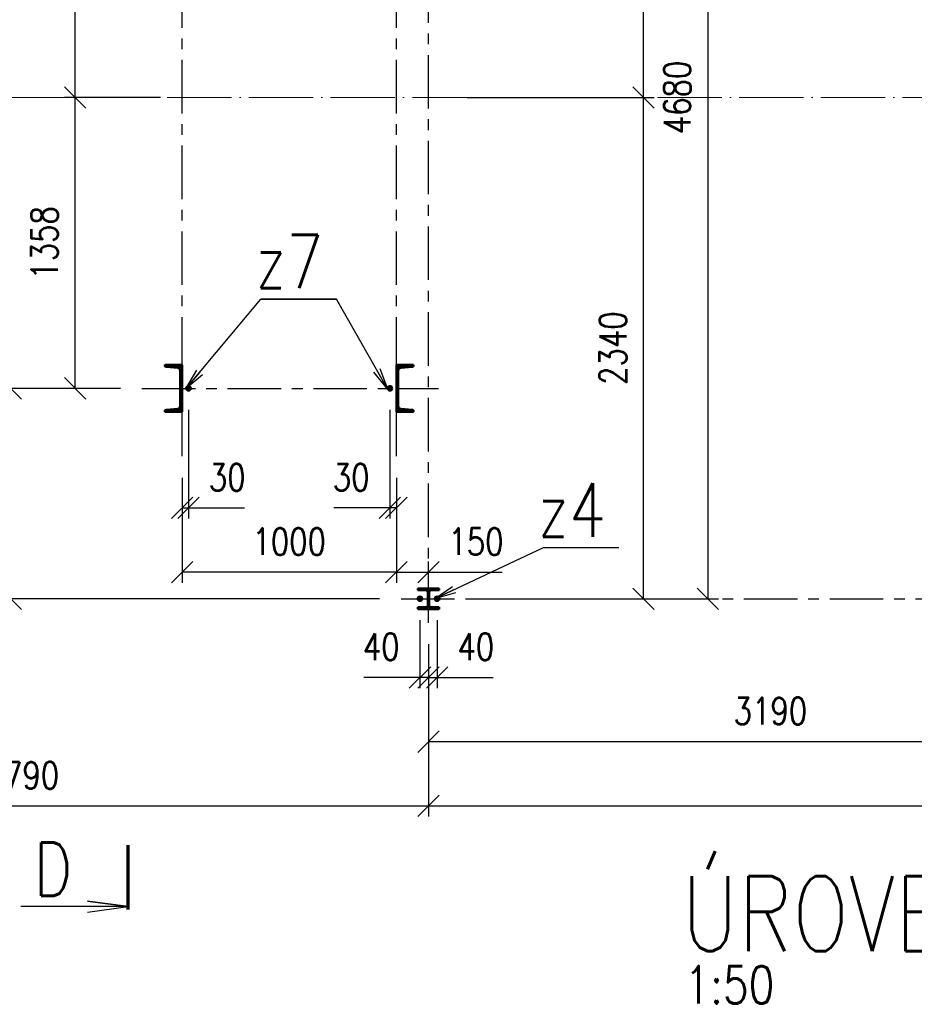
# Paper-space layout 'Layout1' of a CAD drawing. Extents: x -2 to 1083, y -36 to 422.
# Tile 6 of 69: x 82 to 165, y 235 to 327. Entities that reach past the tile are written whole.
import ezdxf
from ezdxf.enums import TextEntityAlignment as Align

# ---------------------------------------------------------------- set-up
doc = ezdxf.new("R2010")
doc.units = 0
for name, pattern in [('ACAD_ISO02W100', [15, 12, -3]), ('ACAD_ISO04W100', [30.5, 24, -3, 0.5, -3]), ('HP_01_CER_B', [8, 5, -1, 1, -1])]:
    doc.linetypes.add(name, pattern=pattern)
doc.layers.get('0').update_dxf_attribs({"linetype": 'CONTINUOUS'})
doc.layers.get('DEFPOINTS').update_dxf_attribs({"color": 132, "linetype": 'CONTINUOUS'})
for name, color, linetype, lineweight in [('SS_1.ET-HALA_TaO-RASTR', 7, 'HP_01_CER_B', 13), ('SS_KOTVY', 2, 'CONTINUOUS', 35), ('SS_KOTY', 3, 'CONTINUOUS', 25), ('SS_OSY_025', 7, 'HP_01_CER_B', 25), ('SS_PLNA_025', 7, 'CONTINUOUS', 25), ('SS_POPIS_PROFILU', 13, 'CONTINUOUS', 25), ('SS_REZ', 6, 'CONTINUOUS', 70), ('SS_SCHODISTE', 30, 'CONTINUOUS', 50), ('SS_SLOUPY', 143, 'CONTINUOUS', 50), ('SS_SRAFY', 8, 'CONTINUOUS', 18), ('SS_TEXT7', 6, 'CONTINUOUS', 70)]:
    doc.layers.add(name, color=color, linetype=linetype, lineweight=lineweight)
doc.styles.add('ROMANS', font='romans.shx', dxfattribs={"width": 0.8})
doc.styles.add('romans.shx', font='romans.shx', dxfattribs={"height": 5})
doc.dimstyles.new('A-1_(2.5)_50AS', dxfattribs={"dimtxt": 2.5, "dimasz": 2, "dimexe": 1, "dimexo": 2, "dimgap": 0, "dimtad": 0, "dimdec": 1, "dimlfac": 50, "dimrnd": 1, "dimtxsty": 'ROMANS', "dimblk1": 'OBLIQUE', "dimblk2": 'OBLIQUE', "dimsah": 1, "dimcen": 2, "dimclrd": 256, "dimclre": 256, "dimclrt": 256, "dimadec": 1, "dimazin": 2, "dimtfac": 0.714286, "dimtdec": 1, "dimtmove": 0, "dimatfit": 3, "dimldrblk": 'OPEN', "dimfxl": 1, "dimtvp": 1.142857, "dimtfill": 1, "dimtolj": 1, "dimlwd": -1, "dimlwe": -1, "dimarcsym": 0})
pattern_1 = [(45, (-1751.39498, -250.12049), (-0.0449012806, 0.0449012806), [])]

# ---------------------------------------------------------------- blocks, each defined once
blk = doc.blocks.new('*U16')
at = {"layer": 'SS_PLNA_025'}
blk.add_lwpolyline([(-3.775, -6.247), (0, -5.724), (-3.775, -5.2), (0, -5.724), (-10, -5.724)], dxfattribs=at)
at = {"layer": 'SS_REZ'}
blk.add_line((0, -5.991), (0, 0), dxfattribs=at)
at = {"layer": 'SS_TEXT7', "style": 'ROMANS', "width": 0.8}
blk.add_attdef('REZs', text='', height=5, dxfattribs=at).set_placement((-7, -4.724), align=Align.CENTER)
blk = doc.blocks.new('_Oblique')
at = {"color": 0, "linetype": 'ByBlock', "lineweight": -2}
blk.add_line((-0.5, -0.5), (0.5, 0.5), dxfattribs=at)
blk = doc.blocks.new('*D17')
at = {"layer": 'DEFPOINTS', "color": 0, "transparency": 16777216}
for p in [(119.805, 270.636, 1), (119.805, 253.538), (44.005, 249.604)]:
    blk.add_point(p, dxfattribs=at)
at = {"layer": 'SS_KOTY', "transparency": 16777216}
for p, q in [((119.805, 268.636), (119.805, 252.538)), ((44.005, 251.604), (44.005, 254.538)), ((44.005, 253.538), (119.805, 253.538))]:
    blk.add_line(p, q, dxfattribs=at)
at = {"layer": 'SS_KOTY', "transparency": 16777216, "xscale": 2, "yscale": 2, "zscale": 2, "rotation": 180}
blk.add_blockref('_Oblique', (44.005, 253.538), dxfattribs=at)
at = {"layer": 'SS_KOTY', "transparency": 16777216, "xscale": 2, "yscale": 2, "zscale": 2}
blk.add_blockref('_Oblique', (119.805, 253.538), dxfattribs=at)
at = {"layer": 'SS_KOTY', "transparency": 16777216, "insert": (81.905, 256.395), "char_height": 2.5, "attachment_point": 5, "style": 'ROMANS', "bg_fill": 3, "box_fill_scale": 1.1, "bg_fill_color": 256, "bg_fill_true_color": 13158600, "bg_fill_transparency": 0}
blk.add_mtext('\\A1;3790', dxfattribs=at)
blk = doc.blocks.new('_OPEN')
at = {"color": 0, "linetype": 'ByBlock'}
for p, q in [((-1, 0.167), (0, 0)), ((0, 0), (-1, -0.167)), ((0, 0), (-1, 0))]:
    blk.add_line(p, q, dxfattribs=at)
blk = doc.blocks.new('*D18')
at = {"layer": 'DEFPOINTS', "color": 0, "transparency": 16777216}
for p in [(119.005, 272.88, 0.85), (119.805, 270.636, 1), (119.005, 265.538)]:
    blk.add_point(p, dxfattribs=at)
at = {"layer": 'SS_KOTY', "transparency": 16777216}
for p, q in [((119.005, 270.88), (119.005, 264.538)), ((119.805, 268.636), (119.805, 264.538)), ((119.005, 265.538), (113.767, 265.538)), ((119.805, 265.538), (119.005, 265.538))]:
    blk.add_line(p, q, dxfattribs=at)
at = {"layer": 'SS_KOTY', "transparency": 16777216, "xscale": 2, "yscale": 2, "zscale": 2, "rotation": 180}
blk.add_blockref('_Oblique', (119.005, 265.538), dxfattribs=at)
at = {"layer": 'SS_KOTY', "transparency": 16777216, "xscale": 2, "yscale": 2, "zscale": 2}
blk.add_blockref('_Oblique', (119.805, 265.538), dxfattribs=at)
at = {"layer": 'SS_KOTY', "transparency": 16777216, "insert": (115.386, 268.395), "char_height": 2.5, "attachment_point": 5, "style": 'ROMANS', "bg_fill": 3, "box_fill_scale": 1.1, "bg_fill_color": 256, "bg_fill_true_color": 13158600, "bg_fill_transparency": 0}
blk.add_mtext('\\A1;40', dxfattribs=at)
blk = doc.blocks.new('*D19')
at = {"layer": 'DEFPOINTS', "color": 0, "transparency": 16777216}
for p in [(120.605, 272.88), (119.805, 270.636, 1), (120.605, 265.538)]:
    blk.add_point(p, dxfattribs=at)
at = {"layer": 'SS_KOTY', "transparency": 16777216}
for p, q in [((120.605, 270.88), (120.605, 264.538)), ((119.805, 268.636), (119.805, 264.538)), ((119.805, 265.538), (120.605, 265.538)), ((120.605, 265.538), (125.843, 265.538))]:
    blk.add_line(p, q, dxfattribs=at)
at = {"layer": 'SS_KOTY', "transparency": 16777216, "xscale": 2, "yscale": 2, "zscale": 2, "rotation": 180}
blk.add_blockref('_Oblique', (119.805, 265.538), dxfattribs=at)
at = {"layer": 'SS_KOTY', "transparency": 16777216, "xscale": 2, "yscale": 2, "zscale": 2}
blk.add_blockref('_Oblique', (120.605, 265.538), dxfattribs=at)
at = {"layer": 'SS_KOTY', "transparency": 16777216, "insert": (124.224, 268.395), "char_height": 2.5, "attachment_point": 5, "style": 'ROMANS', "bg_fill": 3, "box_fill_scale": 1.1, "bg_fill_color": 256, "bg_fill_true_color": 13158600, "bg_fill_transparency": 0}
blk.add_mtext('\\A1;40', dxfattribs=at)
blk = doc.blocks.new('*D24')
at = {"layer": 'DEFPOINTS', "color": 0, "transparency": 16777216}
for p in [(119.805, 270.636, 1), (183.605, 270.636, 1), (183.605, 259.538)]:
    blk.add_point(p, dxfattribs=at)
at = {"layer": 'SS_KOTY', "transparency": 16777216}
for p, q in [((119.805, 268.636), (119.805, 258.538)), ((183.605, 268.636), (183.605, 258.538)), ((119.805, 259.538), (183.605, 259.538))]:
    blk.add_line(p, q, dxfattribs=at)
at = {"layer": 'SS_KOTY', "transparency": 16777216, "xscale": 2, "yscale": 2, "zscale": 2, "rotation": 180}
blk.add_blockref('_Oblique', (119.805, 259.538), dxfattribs=at)
at = {"layer": 'SS_KOTY', "transparency": 16777216, "xscale": 2, "yscale": 2, "zscale": 2}
blk.add_blockref('_Oblique', (183.605, 259.538), dxfattribs=at)
at = {"layer": 'SS_KOTY', "transparency": 16777216, "insert": (151.705, 262.395), "char_height": 2.5, "attachment_point": 5, "style": 'ROMANS', "bg_fill": 3, "box_fill_scale": 1.1, "bg_fill_color": 256, "bg_fill_true_color": 13158600, "bg_fill_transparency": 0}
blk.add_mtext('\\A1;3190', dxfattribs=at)
blk = doc.blocks.new('*D33')
at = {"layer": 'DEFPOINTS', "color": 0, "transparency": 16777216}
for p in [(121.405, 319.68), (139.876, 319.68), (121.405, 272.88, 0.4)]:
    blk.add_point(p, dxfattribs=at)
at = {"layer": 'SS_KOTY', "transparency": 16777216}
for p, q in [((123.405, 319.68), (140.876, 319.68)), ((139.876, 272.88), (139.876, 319.68)), ((123.405, 272.88), (140.876, 272.88))]:
    blk.add_line(p, q, dxfattribs=at)
at = {"layer": 'SS_KOTY', "transparency": 16777216, "xscale": 2, "yscale": 2, "zscale": 2}
for p, rotation in [((139.876, 319.68), 90), ((139.876, 272.88), 270)]:
    blk.add_blockref('_Oblique', p, dxfattribs=dict(at, rotation=rotation))
at = {"layer": 'SS_KOTY', "transparency": 16777216, "insert": (137.018, 296.28), "char_height": 2.5, "attachment_point": 5, "rotation": 90, "style": 'ROMANS', "bg_fill": 3, "box_fill_scale": 1.1, "bg_fill_color": 256, "bg_fill_true_color": 13158600, "bg_fill_transparency": 0}
blk.add_mtext('\\A1;2340', dxfattribs=at)
blk = doc.blocks.new('*D34')
at = {"layer": 'DEFPOINTS', "color": 0, "transparency": 16777216}
for p in [(121.405, 366.48, 0.4), (139.876, 366.48), (121.405, 319.68)]:
    blk.add_point(p, dxfattribs=at)
at = {"layer": 'SS_KOTY', "transparency": 16777216}
for p, q in [((123.405, 366.48), (140.876, 366.48)), ((139.876, 319.68), (139.876, 366.48)), ((123.405, 319.68), (140.876, 319.68))]:
    blk.add_line(p, q, dxfattribs=at)
at = {"layer": 'SS_KOTY', "transparency": 16777216, "xscale": 2, "yscale": 2, "zscale": 2}
for p, rotation in [((139.876, 366.48), 90), ((139.876, 319.68), 270)]:
    blk.add_blockref('_Oblique', p, dxfattribs=dict(at, rotation=rotation))
at = {"layer": 'SS_KOTY', "transparency": 16777216, "insert": (137.018, 343.08), "char_height": 2.5, "attachment_point": 5, "rotation": 90, "style": 'ROMANS', "bg_fill": 3, "box_fill_scale": 1.1, "bg_fill_color": 256, "bg_fill_true_color": 13158600, "bg_fill_transparency": 0}
blk.add_mtext('\\A1;2340', dxfattribs=at)
blk = doc.blocks.new('*D35')
at = {"layer": 'DEFPOINTS', "color": 0, "transparency": 16777216}
for p in [(121.405, 366.48, 0.4), (121.405, 272.88, 0.4), (145.876, 272.88)]:
    blk.add_point(p, dxfattribs=at)
at = {"layer": 'SS_KOTY', "transparency": 16777216}
for p, q in [((123.405, 366.48), (146.876, 366.48)), ((145.876, 366.48), (145.876, 272.88)), ((123.405, 272.88), (146.876, 272.88))]:
    blk.add_line(p, q, dxfattribs=at)
at = {"layer": 'SS_KOTY', "transparency": 16777216, "xscale": 2, "yscale": 2, "zscale": 2}
for p, rotation in [((145.876, 366.48), 90), ((145.876, 272.88), 270)]:
    blk.add_blockref('_Oblique', p, dxfattribs=dict(at, rotation=rotation))
at = {"layer": 'SS_KOTY', "transparency": 16777216, "insert": (143.018, 319.68), "char_height": 2.5, "attachment_point": 5, "rotation": 90, "style": 'ROMANS', "bg_fill": 3, "box_fill_scale": 1.1, "bg_fill_color": 256, "bg_fill_true_color": 13158600, "bg_fill_transparency": 0}
blk.add_mtext('\\A1;4680', dxfattribs=at)
blk = doc.blocks.new('*D36')
at = {"layer": 'DEFPOINTS', "color": 0, "transparency": 16777216}
for p in [(116.205, 292.5, 0.1), (116.805, 286.177, 1), (116.205, 281.357)]:
    blk.add_point(p, dxfattribs=at)
at = {"layer": 'SS_KOTY', "transparency": 16777216}
for p, q in [((116.205, 290.5), (116.205, 280.357)), ((116.805, 284.177), (116.805, 280.357)), ((116.205, 281.357), (110.967, 281.357)), ((116.805, 281.357), (116.205, 281.357))]:
    blk.add_line(p, q, dxfattribs=at)
at = {"layer": 'SS_KOTY', "transparency": 16777216, "xscale": 2, "yscale": 2, "zscale": 2, "rotation": 180}
blk.add_blockref('_Oblique', (116.205, 281.357), dxfattribs=at)
at = {"layer": 'SS_KOTY', "transparency": 16777216, "xscale": 2, "yscale": 2, "zscale": 2}
blk.add_blockref('_Oblique', (116.805, 281.357), dxfattribs=at)
at = {"layer": 'SS_KOTY', "transparency": 16777216, "insert": (112.586, 284.214), "char_height": 2.5, "attachment_point": 5, "style": 'ROMANS', "bg_fill": 3, "box_fill_scale": 1.1, "bg_fill_color": 256, "bg_fill_true_color": 13158600, "bg_fill_transparency": 0}
blk.add_mtext('\\A1;30', dxfattribs=at)
blk = doc.blocks.new('*D37')
at = {"layer": 'DEFPOINTS', "color": 0, "transparency": 16777216}
for p in [(97.405, 292.5), (96.805, 286.177), (97.405, 281.357)]:
    blk.add_point(p, dxfattribs=at)
at = {"layer": 'SS_KOTY', "transparency": 16777216}
for p, q in [((97.405, 290.5), (97.405, 280.357)), ((96.805, 284.177), (96.805, 280.357)), ((96.805, 281.357), (97.405, 281.357)), ((97.405, 281.357), (102.643, 281.357))]:
    blk.add_line(p, q, dxfattribs=at)
at = {"layer": 'SS_KOTY', "transparency": 16777216, "xscale": 2, "yscale": 2, "zscale": 2, "rotation": 180}
blk.add_blockref('_Oblique', (96.805, 281.357), dxfattribs=at)
at = {"layer": 'SS_KOTY', "transparency": 16777216, "xscale": 2, "yscale": 2, "zscale": 2}
blk.add_blockref('_Oblique', (97.405, 281.357), dxfattribs=at)
at = {"layer": 'SS_KOTY', "transparency": 16777216, "insert": (101.024, 284.214), "char_height": 2.5, "attachment_point": 5, "style": 'ROMANS', "bg_fill": 3, "box_fill_scale": 1.1, "bg_fill_color": 256, "bg_fill_true_color": 13158600, "bg_fill_transparency": 0}
blk.add_mtext('\\A1;30', dxfattribs=at)
blk = doc.blocks.new('*D40')
at = {"layer": 'DEFPOINTS', "color": 0, "transparency": 16777216}
for p in [(116.805, 286.177, 1), (116.805, 275.357), (119.805, 270.636, 1)]:
    blk.add_point(p, dxfattribs=at)
at = {"layer": 'SS_KOTY', "transparency": 16777216}
for p, q in [((116.805, 284.177), (116.805, 274.357)), ((119.805, 272.636), (119.805, 276.357)), ((116.805, 275.357), (119.805, 275.357)), ((119.805, 275.357), (126.662, 275.357))]:
    blk.add_line(p, q, dxfattribs=at)
at = {"layer": 'SS_KOTY', "transparency": 16777216, "xscale": 2, "yscale": 2, "zscale": 2, "rotation": 180}
blk.add_blockref('_Oblique', (116.805, 275.357), dxfattribs=at)
at = {"layer": 'SS_KOTY', "transparency": 16777216, "xscale": 2, "yscale": 2, "zscale": 2}
blk.add_blockref('_Oblique', (119.805, 275.357), dxfattribs=at)
at = {"layer": 'SS_KOTY', "transparency": 16777216, "insert": (124.234, 278.214), "char_height": 2.5, "attachment_point": 5, "style": 'ROMANS', "bg_fill": 3, "box_fill_scale": 1.1, "bg_fill_color": 256, "bg_fill_true_color": 13158600, "bg_fill_transparency": 0}
blk.add_mtext('\\A1;150', dxfattribs=at)
blk = doc.blocks.new('*D41')
at = {"layer": 'DEFPOINTS', "color": 0, "transparency": 16777216}
for p in [(96.805, 286.177), (116.805, 286.177, 1), (96.805, 275.357)]:
    blk.add_point(p, dxfattribs=at)
at = {"layer": 'SS_KOTY', "transparency": 16777216}
for p, q in [((96.805, 284.177), (96.805, 274.357)), ((116.805, 284.177), (116.805, 274.357)), ((116.805, 275.357), (96.805, 275.357))]:
    blk.add_line(p, q, dxfattribs=at)
at = {"layer": 'SS_KOTY', "transparency": 16777216, "xscale": 2, "yscale": 2, "zscale": 2, "rotation": 180}
blk.add_blockref('_Oblique', (96.805, 275.357), dxfattribs=at)
at = {"layer": 'SS_KOTY', "transparency": 16777216, "xscale": 2, "yscale": 2, "zscale": 2}
blk.add_blockref('_Oblique', (116.805, 275.357), dxfattribs=at)
at = {"layer": 'SS_KOTY', "transparency": 16777216, "insert": (106.805, 278.214), "char_height": 2.5, "attachment_point": 5, "style": 'ROMANS', "bg_fill": 3, "box_fill_scale": 1.1, "bg_fill_color": 256, "bg_fill_true_color": 13158600, "bg_fill_transparency": 0}
blk.add_mtext('\\A1;1000', dxfattribs=at)
blk = doc.blocks.new('*D48')
at = {"layer": 'DEFPOINTS', "color": 0, "transparency": 16777216}
for p in [(86.824, 319.68), (96.805, 319.68), (93.06, 292.52, 1)]:
    blk.add_point(p, dxfattribs=at)
at = {"layer": 'SS_KOTY', "transparency": 16777216}
for p, q in [((94.805, 319.68), (85.824, 319.68)), ((86.824, 292.52), (86.824, 319.68)), ((91.06, 292.52), (85.824, 292.52))]:
    blk.add_line(p, q, dxfattribs=at)
at = {"layer": 'SS_KOTY', "transparency": 16777216, "xscale": 2, "yscale": 2, "zscale": 2}
for p, rotation in [((86.824, 319.68), 90), ((86.824, 292.52), 270)]:
    blk.add_blockref('_Oblique', p, dxfattribs=dict(at, rotation=rotation))
at = {"layer": 'SS_KOTY', "transparency": 16777216, "insert": (83.967, 306.1), "char_height": 2.5, "attachment_point": 5, "rotation": 90, "style": 'ROMANS', "bg_fill": 3, "box_fill_scale": 1.1, "bg_fill_color": 256, "bg_fill_true_color": 13158600, "bg_fill_transparency": 0}
blk.add_mtext('\\A1;1358', dxfattribs=at)
blk = doc.blocks.new('*D49')
at = {"layer": 'DEFPOINTS', "color": 0, "transparency": 16777216}
for p in [(86.824, 351.28), (93.06, 351.28, 1), (96.805, 319.68)]:
    blk.add_point(p, dxfattribs=at)
at = {"layer": 'SS_KOTY', "transparency": 16777216}
for p, q in [((91.06, 351.28), (85.824, 351.28)), ((86.824, 319.68), (86.824, 351.28)), ((94.805, 319.68), (85.824, 319.68))]:
    blk.add_line(p, q, dxfattribs=at)
at = {"layer": 'SS_KOTY', "transparency": 16777216, "xscale": 2, "yscale": 2, "zscale": 2}
for p, rotation in [((86.824, 351.28), 90), ((86.824, 319.68), 270)]:
    blk.add_blockref('_Oblique', p, dxfattribs=dict(at, rotation=rotation))
at = {"layer": 'SS_KOTY', "transparency": 16777216, "insert": (83.967, 335.48), "char_height": 2.5, "attachment_point": 5, "rotation": 90, "style": 'ROMANS', "bg_fill": 3, "box_fill_scale": 1.1, "bg_fill_color": 256, "bg_fill_true_color": 13158600, "bg_fill_transparency": 0}
blk.add_mtext('\\A1;1580', dxfattribs=at)
blk = doc.blocks.new('*D50')
at = {"layer": 'DEFPOINTS', "color": 0, "transparency": 16777216}
for p in [(93.06, 351.28, 1), (80.824, 292.52), (93.06, 292.52, 1)]:
    blk.add_point(p, dxfattribs=at)
at = {"layer": 'SS_KOTY', "transparency": 16777216}
for p, q in [((91.06, 351.28), (79.824, 351.28)), ((80.824, 351.28), (80.824, 292.52)), ((91.06, 292.52), (79.824, 292.52))]:
    blk.add_line(p, q, dxfattribs=at)
at = {"layer": 'SS_KOTY', "transparency": 16777216, "xscale": 2, "yscale": 2, "zscale": 2}
for p, rotation in [((80.824, 351.28), 90), ((80.824, 292.52), 270)]:
    blk.add_blockref('_Oblique', p, dxfattribs=dict(at, rotation=rotation))
at = {"layer": 'SS_KOTY', "transparency": 16777216, "insert": (77.967, 321.9), "char_height": 2.5, "attachment_point": 5, "rotation": 90, "style": 'ROMANS', "bg_fill": 3, "box_fill_scale": 1.1, "bg_fill_color": 256, "bg_fill_true_color": 13158600, "bg_fill_transparency": 0}
blk.add_mtext('\\A1;2938', dxfattribs=at)
blk = doc.blocks.new('*D54')
at = {"layer": 'DEFPOINTS', "color": 0, "transparency": 16777216}
for p in [(119.805, 270.636, 1), (247.405, 270.636, 1), (247.405, 253.538)]:
    blk.add_point(p, dxfattribs=at)
at = {"layer": 'SS_KOTY', "transparency": 16777216}
for p, q in [((119.805, 268.636), (119.805, 252.538)), ((247.405, 268.636), (247.405, 252.538)), ((119.805, 253.538), (247.405, 253.538))]:
    blk.add_line(p, q, dxfattribs=at)
at = {"layer": 'SS_KOTY', "transparency": 16777216, "xscale": 2, "yscale": 2, "zscale": 2, "rotation": 180}
blk.add_blockref('_Oblique', (119.805, 253.538), dxfattribs=at)
at = {"layer": 'SS_KOTY', "transparency": 16777216, "xscale": 2, "yscale": 2, "zscale": 2}
blk.add_blockref('_Oblique', (247.405, 253.538), dxfattribs=at)
at = {"layer": 'SS_KOTY', "transparency": 16777216, "insert": (183.605, 256.395), "char_height": 2.5, "attachment_point": 5, "style": 'ROMANS', "bg_fill": 3, "box_fill_scale": 1.1, "bg_fill_color": 256, "bg_fill_true_color": 13158600, "bg_fill_transparency": 0}
blk.add_mtext('\\A1;6380', dxfattribs=at)
blk = doc.blocks.new('*D114')
at = {"layer": 'DEFPOINTS', "color": 0, "transparency": 16777216}
for p in [(80.824, 292.52), (93.06, 292.52, 1), (117.244, 272.88, 0.65)]:
    blk.add_point(p, dxfattribs=at)
at = {"layer": 'SS_KOTY', "transparency": 16777216}
for p, q in [((91.06, 292.52), (79.824, 292.52)), ((80.824, 272.88), (80.824, 292.52)), ((115.244, 272.88), (79.824, 272.88))]:
    blk.add_line(p, q, dxfattribs=at)
at = {"layer": 'SS_KOTY', "transparency": 16777216, "xscale": 2, "yscale": 2, "zscale": 2}
for p, rotation in [((80.824, 292.52), 90), ((80.824, 272.88), 270)]:
    blk.add_blockref('_Oblique', p, dxfattribs=dict(at, rotation=rotation))
at = {"layer": 'SS_KOTY', "transparency": 16777216, "insert": (77.967, 282.7), "char_height": 2.5, "attachment_point": 5, "rotation": 90, "style": 'ROMANS', "bg_fill": 3, "box_fill_scale": 1.1, "bg_fill_color": 256, "bg_fill_true_color": 13158600, "bg_fill_transparency": 0}
blk.add_mtext('\\A1;982', dxfattribs=at)

psp = doc.layouts.get("Layout1")

# ---------------------------------------------------------------- linework, layer by layer
at = {"layer": 'SS_OSY_025'}
for p, q in [((119.805, 270.6358, 1), (119.805, 369.21, 1)), ((96.805, 286.1773), (96.805, 357.135)), ((116.805, 286.1773, 1), (116.805, 357.135, 1)), ((93.0599, 292.5195, 1), (120.723, 292.5195, 1)), ((117.2444, 272.8795, 0.65), (250.716, 272.8795, 0.65))]:
    psp.add_line(p, q, dxfattribs=at)
at = {"layer": 'SS_SCHODISTE', "color": 1, "linetype": 'Continuous', "ltscale": 0.25}
for p, q in [((118.405, 294.7195), (116.805, 294.7195)), ((117.2151, 294.4383), (118.2946, 294.5247)), ((118.405, 294.7195), (118.405, 294.6443)), ((118.405, 290.3947), (118.405, 290.3195))]:
    psp.add_line(p, q, dxfattribs=at)
at = {"layer": 'SS_SCHODISTE', "color": 1, "linetype": 'Continuous', "ltscale": 0.25, "extrusion": (0, 0, -1)}
psp.add_arc((-117.235, 294.1891), 0.25, 0, 85.426, dxfattribs=at)
at = {"layer": 'SS_SCHODISTE', "color": 1, "linetype": 'Continuous', "ltscale": 0.25}
for centre, start, end in [((118.285, 294.6443), 274.574, 0), ((118.285, 290.3947), 0, 85.426)]:
    psp.add_arc(centre, 0.12, start, end, dxfattribs=at)

# ---------------------------------------------------------------- block references
at = {"layer": 'SS_REZ'}
psp.add_blockref('*U16', (91.7636, 249.8605), dxfattribs=at).add_auto_attribs({'REZs': 'D'})

# ---------------------------------------------------------------- texts
at = {"layer": 'SS_POPIS_PROFILU', "color": 4, "style": 'romans.shx', "width": 0.8}
psp.add_text('z7', height=5, dxfattribs=at).set_placement((103.6337, 301.8599))
psp.add_text('z7', height=5, dxfattribs=at).set_placement((103.6337, 301.8599))
at = {"layer": 'SS_POPIS_PROFILU', "color": 6, "style": 'romans.shx', "width": 0.8}
psp.add_text('ÚROVEŇ +1,000m', height=7, dxfattribs=at).set_placement((143.4321, 239.9811))
at = {"layer": 'SS_POPIS_PROFILU', "color": 2, "style": 'romans.shx', "width": 0.8}
psp.add_text('1:50', height=3.5, dxfattribs=at).set_placement((143.6823, 235.0811))

# ---------------------------------------------------------------- next in the draw order: dimensions: what is measured, and where the dimension line sits
at = {"layer": 'SS_KOTY'}
for base, p1, p2, picture, middle in [((97.405, 281.357), (96.805, 286.1773), (97.405, 292.4995), '*D37', (101.0241, 284.2142)), ((116.205, 281.357), (116.805, 286.1773, 1), (116.205, 292.4995, 0.1), '*D36', (112.586, 284.2142)), ((119.805, 253.5383), (44.005, 249.6044), (119.805, 270.6358, 1), '*D17', (81.905, 256.3955))]:
    dim = psp.add_linear_dim(base=base, p1=p1, p2=p2, dimstyle='A-1_(2.5)_50AS', dxfattribs=at)
    dim.commit()
    dim.dimension.update_dxf_attribs({"geometry": picture, "text_midpoint": middle})

# ---------------------------------------------------------------- next in the draw order: dimensions: what is measured, and where the dimension line sits
dim = psp.add_linear_dim(base=(86.8245, 319.6795), p1=(93.0599, 292.5195, 1), p2=(96.805, 319.6795), angle=90, dimstyle='A-1_(2.5)_50AS', dxfattribs=at)
dim.commit()
dim.dimension.update_dxf_attribs({"geometry": '*D48', "text_midpoint": (83.9674, 306.0995)})
dim = psp.add_linear_dim(base=(119.005, 265.5383), p1=(119.805, 270.6358, 1), p2=(119.005, 272.8795, 0.85), dimstyle='A-1_(2.5)_50AS', dxfattribs=at)
dim.commit()
dim.dimension.update_dxf_attribs({"geometry": '*D18', "text_midpoint": (115.386, 268.3955)})

# ---------------------------------------------------------------- next in the draw order: linework, layer by layer
at = {"layer": 'SS_SCHODISTE', "color": 1, "linetype": 'Continuous', "ltscale": 0.25}
for p, q in [((96.805, 294.7195), (95.205, 294.7195)), ((95.205, 294.7195), (95.205, 294.6443)), ((95.3155, 294.5247), (96.395, 294.4383))]:
    psp.add_line(p, q, dxfattribs=at)
psp.add_arc((95.325, 294.6443), 0.12, 180, 265.426, dxfattribs=at)
at = {"layer": 'SS_SCHODISTE', "color": 1, "linetype": 'Continuous', "ltscale": 0.25, "extrusion": (0, 0, -1)}
psp.add_arc((-96.375, 294.1891), 0.25, 94.574, 180, dxfattribs=at)

# ---------------------------------------------------------------- next in the draw order: dimensions: what is measured, and where the dimension line sits
at = {"layer": 'SS_KOTY'}
dim = psp.add_linear_dim(base=(86.8245, 351.2795), p1=(96.805, 319.6795), p2=(93.0599, 351.2795, 1), angle=90, dimstyle='A-1_(2.5)_50AS', override={"dimtmove": 1}, dxfattribs=at)
dim.commit()
dim.dimension.update_dxf_attribs({"geometry": '*D49', "text_midpoint": (83.9674, 335.4795)})
dim = psp.add_linear_dim(base=(120.605, 265.5383), p1=(119.805, 270.6358, 1), p2=(120.605, 272.8795), dimstyle='A-1_(2.5)_50AS', dxfattribs=at)
dim.commit()
dim.dimension.update_dxf_attribs({"geometry": '*D19', "text_midpoint": (124.2241, 268.3955)})

# ---------------------------------------------------------------- next in the draw order: dimensions: what is measured, and where the dimension line sits
dim = psp.add_linear_dim(base=(80.8245, 292.5195), p1=(93.0599, 351.2795, 1), p2=(93.0599, 292.5195, 1), angle=90, dimstyle='A-1_(2.5)_50AS', override={"dimtmove": 1}, dxfattribs=at)
dim.commit()
dim.dimension.update_dxf_attribs({"geometry": '*D50', "text_midpoint": (77.9674, 321.8995)})
dim = psp.add_linear_dim(base=(139.8756, 319.6795), p1=(121.405, 272.8795, 0.4), p2=(121.405, 319.6795), angle=90, dimstyle='A-1_(2.5)_50AS', dxfattribs=at)
dim.commit()
dim.dimension.update_dxf_attribs({"geometry": '*D33', "text_midpoint": (137.0185, 296.2795)})
dim = psp.add_linear_dim(base=(183.605, 259.5383), p1=(119.805, 270.6358, 1), p2=(183.605, 270.6358, 1), dimstyle='A-1_(2.5)_50AS', override={"dimtmove": 1}, dxfattribs=at)
dim.commit()
dim.dimension.update_dxf_attribs({"geometry": '*D24', "text_midpoint": (151.705, 262.3955)})

# ---------------------------------------------------------------- next in the draw order: dimensions: what is measured, and where the dimension line sits
dim = psp.add_linear_dim(base=(139.8756, 366.4795), p1=(121.405, 319.6795), p2=(121.405, 366.4795, 0.4), angle=90, dimstyle='A-1_(2.5)_50AS', override={"dimtmove": 1}, dxfattribs=at)
dim.commit()
dim.dimension.update_dxf_attribs({"geometry": '*D34', "text_midpoint": (137.0185, 343.0795)})

# ---------------------------------------------------------------- next in the draw order: dimensions: what is measured, and where the dimension line sits
dim = psp.add_linear_dim(base=(145.8756, 272.8795), p1=(121.405, 366.4795, 0.4), p2=(121.405, 272.8795, 0.4), angle=90, dimstyle='A-1_(2.5)_50AS', override={"dimtmove": 1}, dxfattribs=at)
dim.commit()
dim.dimension.update_dxf_attribs({"geometry": '*D35', "text_midpoint": (143.0185, 319.6795)})

# ---------------------------------------------------------------- next in the draw order: linework, layer by layer
at = {"layer": 'SS_1.ET-HALA_TaO-RASTR', "linetype": 'ACAD_ISO04W100', "ltscale": 0.25}
psp.add_line((34.4208, 319.6795), (307.9294, 319.6795), dxfattribs=at)

# ---------------------------------------------------------------- next in the draw order: texts
at = {"layer": 'SS_POPIS_PROFILU', "color": 4, "style": 'romans.shx', "width": 0.8}
psp.add_text('z4', height=5, dxfattribs=at).set_placement((130.0022, 278.6662))

# ---------------------------------------------------------------- next in the draw order: dimensions: what is measured, and where the dimension line sits
at = {"layer": 'SS_KOTY'}
dim = psp.add_linear_dim(base=(116.805, 275.357), p1=(119.805, 270.6358, 1), p2=(116.805, 286.1773, 1), dimstyle='A-1_(2.5)_50AS', dxfattribs=at)
dim.commit()
dim.dimension.update_dxf_attribs({"geometry": '*D40', "text_midpoint": (124.2336, 275.357), "dimtype": 160})

# ---------------------------------------------------------------- next in the draw order: hatches: boundary and pattern name
at = {"layer": 'SS_SRAFY'}
h = psp.add_hatch(dxfattribs=at)
h.set_pattern_fill('ANSI31', color=5, scale=0.02, style=0)
h.set_pattern_definition(pattern_1)
h.paths.add_polyline_path([(118.805, 272.0795), (118.805, 271.9195), (120.805, 271.9195), (120.805, 272.0795), (120.095, 272.0795, -0.4142136), (119.855, 272.3195), (119.855, 273.4395, -0.4142136), (120.095, 273.6795), (120.805, 273.6795), (120.805, 273.8395), (118.805, 273.8395), (118.805, 273.6795), (119.515, 273.6795, -0.4142136), (119.755, 273.4395), (119.755, 272.3195, -0.4142136), (119.515, 272.0795)], flags=0)

# ---------------------------------------------------------------- next in the draw order: linework, layer by layer
at = {"layer": 'SS_KOTVY', "color": 1, "linetype": 'Continuous', "ltscale": 0.25}
for p, q in [((119.005, 273.0985), (118.8154, 272.989)), ((119.1947, 272.989), (119.005, 273.0985)), ((120.605, 273.0985), (120.4154, 272.989)), ((120.7947, 272.989), (120.605, 273.0985)), ((118.8154, 272.989), (118.8154, 272.77)), ((118.8154, 272.77), (119.005, 272.6605)), ((119.005, 272.6605), (119.1947, 272.77)), ((119.1947, 272.77), (119.1947, 272.989)), ((120.4154, 272.989), (120.4154, 272.77)), ((120.4154, 272.77), (120.605, 272.6605)), ((120.605, 272.6605), (120.7947, 272.77)), ((120.7947, 272.77), (120.7947, 272.989))]:
    psp.add_line(p, q, dxfattribs=at)
at = {"layer": 'SS_KOTVY', "color": 7, "linetype": 'ACAD_ISO04W100', "ltscale": 0.25}
for p, q in [((119.005, 272.6395), (119.005, 273.1195)), ((119.005, 272.7595), (119.005, 272.9995)), ((120.605, 272.6395), (120.605, 273.1195)), ((120.605, 272.7595), (120.605, 272.9995)), ((118.765, 272.8795), (119.245, 272.8795)), ((118.885, 272.8795), (119.125, 272.8795)), ((119.005, 272.8795), (119.005, 272.8795)), ((120.365, 272.8795), (120.845, 272.8795)), ((120.485, 272.8795), (120.725, 272.8795)), ((120.605, 272.8795), (120.605, 272.8795))]:
    psp.add_line(p, q, dxfattribs=at)
at = {"layer": 'SS_KOTVY', "color": 1, "linetype": 'Continuous', "ltscale": 0.25}
for centre, radius in [((119.005, 272.8795), 0.24), ((119.005, 272.8795), 0.12), ((120.605, 272.8795), 0.24), ((120.605, 272.8795), 0.12)]:
    psp.add_circle(centre, radius, dxfattribs=at)
at = {"layer": 'SS_POPIS_PROFILU', "color": 0, "linetype": 'ByBlock'}
for p, q in [((120.365, 272.8795), (122.0322, 274.0334)), ((120.365, 272.8795), (122.1743, 273.7319)), ((122.3164, 273.4303), (120.365, 272.8795))]:
    psp.add_line(p, q, dxfattribs=at)
at = {"layer": 'SS_POPIS_PROFILU', "color": 13}
psp.add_lwpolyline([(120.365, 272.8795), (130.5252, 277.6662), (137.5728, 277.6662)], dxfattribs=at)
at = {"layer": 'SS_SLOUPY', "color": 1, "linetype": 'Continuous', "ltscale": 0.25}
for p, q in [((120.805, 273.8395), (118.805, 273.8395)), ((118.805, 273.8395), (118.805, 273.6795)), ((118.805, 273.6795), (119.515, 273.6795)), ((119.755, 273.4395), (119.755, 272.3195)), ((119.855, 272.3195), (119.855, 273.4395)), ((120.095, 273.6795), (120.805, 273.6795)), ((120.805, 273.6795), (120.805, 273.8395)), ((119.515, 272.0795), (118.805, 272.0795)), ((118.805, 272.0795), (118.805, 271.9195)), ((120.805, 272.0795), (120.095, 272.0795)), ((120.805, 271.9195), (120.805, 272.0795)), ((118.805, 271.9195), (120.805, 271.9195))]:
    psp.add_line(p, q, dxfattribs=at)
at = {"layer": 'SS_SLOUPY', "color": 7, "linetype": 'ACAD_ISO04W100', "ltscale": 0.25}
psp.add_line((119.805, 272.8795), (119.805, 272.8795), dxfattribs=at)
at = {"layer": 'SS_SLOUPY', "color": 3, "linetype": 'ACAD_ISO02W100', "ltscale": 0.25}
for centre in [(119.005, 272.8795), (120.605, 272.8795)]:
    psp.add_circle(centre, 0.14, dxfattribs=at)
at = {"layer": 'SS_SLOUPY', "color": 1, "linetype": 'Continuous', "ltscale": 0.25, "extrusion": (-9.81055e-16, -2.36848e-15, -1)}
psp.add_arc((-119.515, 273.4395), 0.24, 90, 180, dxfattribs=at)
at = {"layer": 'SS_SLOUPY', "color": 1, "linetype": 'Continuous', "ltscale": 0.25, "extrusion": (2.36848e-15, -9.81055e-16, -1)}
psp.add_arc((-120.095, 273.4395), 0.24, 0, 90, dxfattribs=at)
at = {"layer": 'SS_SLOUPY', "color": 1, "linetype": 'Continuous', "ltscale": 0.25, "extrusion": (-9.81055e-16, 2.36848e-15, -1)}
psp.add_arc((-119.515, 272.3195), 0.24, 180, 270, dxfattribs=at)
at = {"layer": 'SS_SLOUPY', "color": 1, "linetype": 'Continuous', "ltscale": 0.25, "extrusion": (2.36848e-15, 9.81055e-16, -1)}
psp.add_arc((-120.095, 272.3195), 0.24, 270, 0, dxfattribs=at)

# ---------------------------------------------------------------- next in the draw order: dimensions: what is measured, and where the dimension line sits
at = {"layer": 'SS_KOTY'}
dim = psp.add_linear_dim(base=(96.805, 275.357), p1=(116.805, 286.1773, 1), p2=(96.805, 286.1773), dimstyle='A-1_(2.5)_50AS', override={"dimtmove": 1}, dxfattribs=at)
dim.commit()
dim.dimension.update_dxf_attribs({"geometry": '*D41', "text_midpoint": (106.805, 278.2142)})
dim = psp.add_linear_dim(base=(247.405, 253.5383), p1=(119.805, 270.6358, 1), p2=(247.405, 270.6358, 1), dimstyle='A-1_(2.5)_50AS', dxfattribs=at)
dim.commit()
dim.dimension.update_dxf_attribs({"geometry": '*D54', "text_midpoint": (183.605, 256.3955)})

# ---------------------------------------------------------------- next in the draw order: dimensions: what is measured, and where the dimension line sits
dim = psp.add_linear_dim(base=(80.8245, 292.5195), p1=(117.2444, 272.8795, 0.65), p2=(93.0599, 292.5195, 1), angle=90, dimstyle='A-1_(2.5)_50AS', dxfattribs=at)
dim.commit()
dim.dimension.update_dxf_attribs({"geometry": '*D114', "text_midpoint": (77.9674, 282.6995)})

# ---------------------------------------------------------------- next in the draw order: hatches: boundary and pattern name
at = {"layer": 'SS_SRAFY'}
h = psp.add_hatch(dxfattribs=at)
h.set_pattern_fill('ANSI31', color=5, scale=0.02, style=0)
h.set_pattern_definition(pattern_1)
h.paths.add_polyline_path([(95.205, 294.7195), (95.205, 294.6443, 0.3910202), (95.3155, 294.5247), (96.395, 294.4383, -0.39102), (96.625, 294.1891), (96.625, 290.8499, -0.3910203), (96.395, 290.6007), (95.3155, 290.5143, 0.3910202), (95.205, 290.3947), (95.205, 290.3195), (96.805, 290.3195), (96.805, 294.7195)], flags=0)
h = psp.add_hatch(dxfattribs=at)
h.set_pattern_fill('ANSI31', color=5, scale=0.02, style=0)
h.set_pattern_definition(pattern_1)
h.paths.add_polyline_path([(118.405, 294.6443), (118.405, 294.7195), (116.805, 294.7195), (116.805, 290.3195), (118.405, 290.3195), (118.405, 290.3947, 0.3910202), (118.2946, 290.5143), (117.2151, 290.6007, -0.3910199), (116.985, 290.8499), (116.985, 294.1891, -0.3910203), (117.2151, 294.4383), (118.2946, 294.5247, 0.3910202)], flags=0)

# ---------------------------------------------------------------- next in the draw order: linework, layer by layer
at = {"layer": 'SS_KOTVY', "color": 7, "linetype": 'ACAD_ISO04W100', "ltscale": 0.25}
for p, q in [((97.645, 292.5195), (97.165, 292.5195)), ((97.525, 292.5195), (97.285, 292.5195)), ((97.405, 292.7595), (97.405, 292.2795)), ((97.405, 292.6395), (97.405, 292.3995)), ((97.405, 292.5195), (97.405, 292.5195)), ((116.445, 292.5195), (115.965, 292.5195)), ((116.325, 292.5195), (116.085, 292.5195)), ((116.205, 292.7595), (116.205, 292.2795)), ((116.205, 292.6395), (116.205, 292.3995)), ((116.205, 292.5195), (116.205, 292.5195))]:
    psp.add_line(p, q, dxfattribs=at)
at = {"layer": 'SS_KOTVY', "color": 1, "linetype": 'Continuous', "ltscale": 0.25}
for p, q in [((97.405, 292.7385), (97.2154, 292.629)), ((97.2154, 292.629), (97.2154, 292.41)), ((97.2154, 292.41), (97.405, 292.3005)), ((97.5947, 292.629), (97.405, 292.7385)), ((97.405, 292.3005), (97.5947, 292.41)), ((97.5947, 292.41), (97.5947, 292.629)), ((116.205, 292.7385), (116.0154, 292.629)), ((116.0154, 292.629), (116.0154, 292.41)), ((116.0154, 292.41), (116.205, 292.3005)), ((116.3947, 292.629), (116.205, 292.7385)), ((116.205, 292.3005), (116.3947, 292.41)), ((116.3947, 292.41), (116.3947, 292.629))]:
    psp.add_line(p, q, dxfattribs=at)
for centre, radius in [((97.405, 292.5195), 0.24), ((97.405, 292.5195), 0.12), ((116.205, 292.5195), 0.24), ((116.205, 292.5195), 0.12)]:
    psp.add_circle(centre, radius, dxfattribs=at)
at = {"layer": 'SS_POPIS_PROFILU', "color": 0, "linetype": 'ByBlock'}
for p, q in [((97.1709, 292.4666), (98.1942, 294.2171)), ((115.9709, 292.4669), (114.9832, 294.206)), ((115.273, 294.3706), (115.9709, 292.4669)), ((97.1709, 292.4666), (98.4504, 294.0038)), ((98.7066, 293.7906), (97.1709, 292.4666)), ((115.9709, 292.4669), (114.6933, 294.0414))]:
    psp.add_line(p, q, dxfattribs=at)
at = {"layer": 'SS_POPIS_PROFILU', "color": 13}
for points in [[(97.1709, 292.4666), (104.1567, 300.8599), (111.2044, 300.8599)], [(115.9709, 292.4669), (111.2044, 300.8599), (104.1567, 300.8599)]]:
    psp.add_lwpolyline(points, dxfattribs=at)
at = {"layer": 'SS_SCHODISTE', "color": 1, "linetype": 'Continuous', "ltscale": 0.25}
for p, q in [((96.625, 294.1891), (96.625, 290.8499)), ((96.805, 290.3195), (96.805, 294.7195)), ((116.805, 294.7195), (116.805, 290.3195)), ((116.985, 290.8499), (116.985, 294.1891)), ((96.395, 290.6007), (95.3155, 290.5143)), ((118.2946, 290.5143), (117.2151, 290.6007)), ((95.205, 290.3947), (95.205, 290.3195)), ((95.205, 290.3195), (96.805, 290.3195)), ((116.805, 290.3195), (118.405, 290.3195))]:
    psp.add_line(p, q, dxfattribs=at)
at = {"layer": 'SS_SCHODISTE', "color": 7, "linetype": 'ACAD_ISO04W100', "ltscale": 0.25}
for p, q in [((96.005, 292.5195), (96.005, 292.5195)), ((117.605, 292.5195), (117.605, 292.5195))]:
    psp.add_line(p, q, dxfattribs=at)
at = {"layer": 'SS_SCHODISTE', "color": 3, "linetype": 'ACAD_ISO02W100', "ltscale": 0.25}
for centre in [(97.405, 292.5195), (116.205, 292.5195)]:
    psp.add_circle(centre, 0.14, dxfattribs=at)
at = {"layer": 'SS_SCHODISTE', "color": 1, "linetype": 'Continuous', "ltscale": 0.25}
psp.add_arc((95.325, 290.3947), 0.12, 94.574, 180, dxfattribs=at)
at = {"layer": 'SS_SCHODISTE', "color": 1, "linetype": 'Continuous', "ltscale": 0.25, "extrusion": (0, 0, -1)}
for centre, start, end in [((-96.375, 290.8499), 180, 265.426), ((-117.235, 290.8499), 274.574, 0)]:
    psp.add_arc(centre, 0.25, start, end, dxfattribs=at)

doc.saveas('drawing.dxf')
